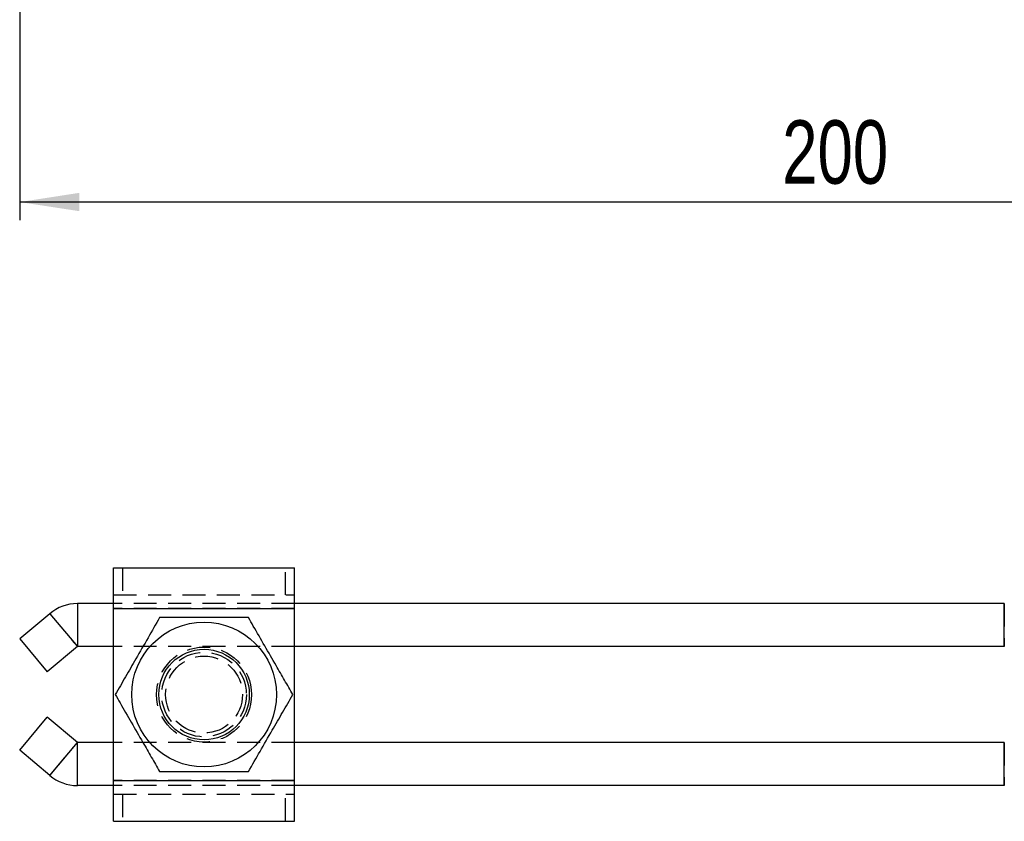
# Model space of a CAD drawing. Extents: x 78 to 731, y 58 to 554.
# Tile 1 of 17: x 177 to 286, y 64 to 153. Entities that reach past the tile are written whole.
import ezdxf

# ---------------------------------------------------------------- set-up
doc = ezdxf.new("R2010")
doc.units = 0
doc.header["$LTSCALE"] = 2
doc.linetypes.add('HIDDEN', pattern=[1.905, 1.27, -0.635])
doc.layers.get('0').update_dxf_attribs({"linetype": 'CONTINUOUS'})
doc.styles.add('SLDTEXTSTYLE0', font='TXT', dxfattribs={"width": 0.75})
doc.dimstyles.new('SLDDIMSTYLE0', dxfattribs={"dimtxt": 7, "dimasz": 6.604, "dimexe": 0, "dimexo": 0.0625, "dimgap": 1.75, "dimtad": 1, "dimdec": 0, "dimrnd": 1e-09, "dimzin": 12, "dimtxsty": 'SLDTEXTSTYLE0', "dimsah": 1, "dimcen": 0.09, "dimazin": 3, "dimtfac": 1, "dimtdec": 0, "dimtofl": 0, "dimtmove": 0, "dimatfit": 3, "dimtolj": 1, "dimtzin": 12})

# ---------------------------------------------------------------- blocks, each defined once
blk = doc.blocks.new('_D_5')
at = {"color": 179, "linetype": 'CONTINUOUS'}
for p, q in [((177.12, 270.24), (177.12, 130.88)), ((377.5, 205.88), (377.5, 130.88)), ((377.5, 132.88), (177.12, 132.88))]:
    blk.add_line(p, q, dxfattribs=at)
for points in [[(177.12, 132.88), (183.72, 131.87), (183.72, 133.9)], [(377.5, 132.88), (370.89, 133.9), (370.89, 131.87)]]:
    blk.add_solid(points, dxfattribs=at)
at = {"color": 179, "linetype": 'CONTINUOUS', "insert": (261.4, 141.91, 0.1), "char_height": 7, "attachment_point": 1, "style": 'SLDTEXTSTYLE0'}
blk.add_mtext('200', dxfattribs=at)

msp = doc.modelspace()

# ---------------------------------------------------------------- linework, layer by layer
at = {"color": 7, "linetype": 'CONTINUOUS'}
for p, q in [((187.495116, 92.470962), (207.495112, 92.470962)), ((187.495116, 87.970961), (187.495116, 92.470962)), ((207.495112, 87.970961), (207.495112, 92.470962)), ((183.498744, 88.520961), (183.498744, 83.770961)), ((187.495116, 88.520961), (183.498744, 88.520961)), ((285.951015, 88.520961), (207.495112, 88.520961)), ((285.951015, 83.770961), (285.951015, 88.520961)), ((180.439074, 87.407333), (177.115519, 84.618538)), ((180.439074, 87.407333), (183.492322, 83.768622)), ((187.495116, 87.970961), (207.495112, 87.970961)), ((187.495116, 68.970962), (187.495116, 87.970961)), ((207.495112, 68.970962), (207.495112, 87.970961)), ((177.115519, 84.618538), (180.168767, 80.979826)), ((183.492322, 83.768622), (180.168767, 80.979826)), ((187.495116, 83.770961), (183.498744, 83.770961)), ((285.951015, 83.770961), (207.495112, 83.770961)), ((177.115519, 72.323385), (180.168767, 75.962097)), ((183.492322, 73.173301), (180.168767, 75.962097)), ((180.439074, 69.53459), (183.492322, 73.173301)), ((187.495116, 73.170962), (183.498744, 73.170962)), ((183.498744, 68.420962), (183.498744, 73.170962)), ((285.951015, 73.170962), (207.495112, 73.170962)), ((285.951015, 68.420962), (285.951015, 73.170962)), ((180.439074, 69.53459), (177.115519, 72.323385)), ((187.495116, 68.970962), (207.495112, 68.970962)), ((187.495116, 64.470961), (187.495116, 68.970962)), ((207.495112, 64.470961), (207.495112, 68.970962)), ((187.495116, 68.420962), (183.498744, 68.420962)), ((285.951015, 68.420962), (207.495112, 68.420962)), ((187.495116, 64.470961), (207.495112, 64.470961))]:
    msp.add_line(p, q, dxfattribs=at)
at = {"color": 7, "linetype": 'HIDDEN'}
for p, q in [((188.495103, 92.470962), (188.495103, 89.470961)), ((206.49511, 89.470961), (206.49511, 92.470962)), ((187.495116, 89.470961), (207.495112, 89.470961)), ((183.498744, 88.520961), (183.498744, 83.770961)), ((207.495112, 88.520961), (187.495116, 88.520961)), ((285.951015, 88.520961), (285.951015, 83.770961)), ((180.439074, 87.407333), (183.492322, 83.768622)), ((207.495112, 87.970961), (187.495116, 87.970961)), ((207.495112, 83.770961), (187.495116, 83.770961)), ((180.439074, 69.53459), (183.492322, 73.173301)), ((183.498744, 68.420962), (183.498744, 73.170962)), ((207.495112, 73.170962), (187.495116, 73.170962)), ((285.951015, 73.170962), (285.951015, 68.420962)), ((207.495112, 68.970962), (187.495116, 68.970962)), ((207.495112, 68.420962), (187.495116, 68.420962)), ((187.495116, 67.470962), (207.495112, 67.470962)), ((188.495103, 67.470962), (188.495103, 64.470961)), ((206.49511, 64.470961), (206.49511, 67.470962))]:
    msp.add_line(p, q, dxfattribs=at)
at = {"color": 7, "linetype": 'CONTINUOUS'}
for radius in [8, 5]:
    msp.add_circle((197.49511, 78.470962), radius, dxfattribs=at)
at = {"color": 7, "linetype": 'HIDDEN'}
for radius in [5.25, 4.673261, 4.25]:
    msp.add_circle((197.49511, 78.470962), radius, dxfattribs=at)
at = {"color": 7, "linetype": 'CONTINUOUS'}
for centre, radius, start, end in [((183.49875, 83.760962), 4.76, 90, 130), ((183.49875, 83.760962), 0.01, 90, 130), ((183.49875, 73.180962), 0.01, 230, 270), ((183.49875, 73.180962), 4.76, 230, 270)]:
    msp.add_arc(centre, radius, start, end, dxfattribs=at)
for points, knots in [([(192.587633, 86.970962), (192.161701, 86.233221), (191.3006, 84.741741), (190.024754, 82.531921), (188.805129, 80.419482), (188.057432, 79.124424), (187.680159, 78.470962)], [0, 0, 0, 0, 0.2646047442, 0.5349477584, 0.765343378, 1, 1, 1, 1]), ([(202.402581, 86.970962), (201.550716, 86.970962), (199.828507, 86.970962), (197.276827, 86.970962), (194.837587, 86.970962), (193.342186, 86.970962), (192.587633, 86.970962)], [0, 0, 0, 0, 0.2646039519, 0.5349477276, 0.7653426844, 1, 1, 1, 1]), ([(207.310069, 78.470962), (207.00677, 78.996294), (206.397355, 80.051834), (205.357692, 81.852574), (204.190982, 83.873392), (203.171538, 85.639084), (202.580652, 86.662532), (202.402581, 86.970962)], [0, 0, 0, 0, 0.1889641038, 0.3796821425, 0.6308194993, 0.8887425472, 1, 1, 1, 1]), ([(187.680159, 78.470962), (187.858233, 78.162527), (188.438835, 77.156893), (189.457667, 75.392241), (190.621484, 73.37642), (191.671769, 71.557301), (192.281229, 70.501674), (192.587633, 69.970961)], [0, 0, 0, 0, 0.1112579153, 0.3627510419, 0.6203152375, 0.8091149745, 1, 1, 1, 1]), ([(202.402581, 69.970961), (202.828518, 70.708702), (203.689628, 72.200179), (204.965478, 74.409997), (206.185081, 76.522449), (206.932789, 77.817501), (207.310069, 78.470962)], [0, 0, 0, 0, 0.2646052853, 0.5349481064, 0.7653428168, 1, 1, 1, 1]), ([(192.587633, 69.970961), (193.439503, 69.970961), (195.161712, 69.970961), (197.713396, 69.970961), (200.152632, 69.970961), (201.648032, 69.970961), (202.402581, 69.970961)], [0, 0, 0, 0, 0.2646054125, 0.5349476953, 0.7653441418, 1, 1, 1, 1])]:
    msp.add_open_spline(points, degree=3, knots=knots, dxfattribs=at)

# ---------------------------------------------------------------- dimensions: what is measured, and where the dimension line sits
at = {"color": 179, "linetype": 'CONTINUOUS'}
dim = msp.add_linear_dim(base=(177.115524, 132.883686), p1=(377.49511, 207.883686), p2=(177.115524, 272.243686), angle=0, dimstyle='SLDDIMSTYLE0', dxfattribs=at)
dim.commit()
dim.dimension.update_dxf_attribs({"geometry": '_D_5', "text_midpoint": (272.00244, 132.883686), "dimtype": 160})

doc.saveas('drawing.dxf')
